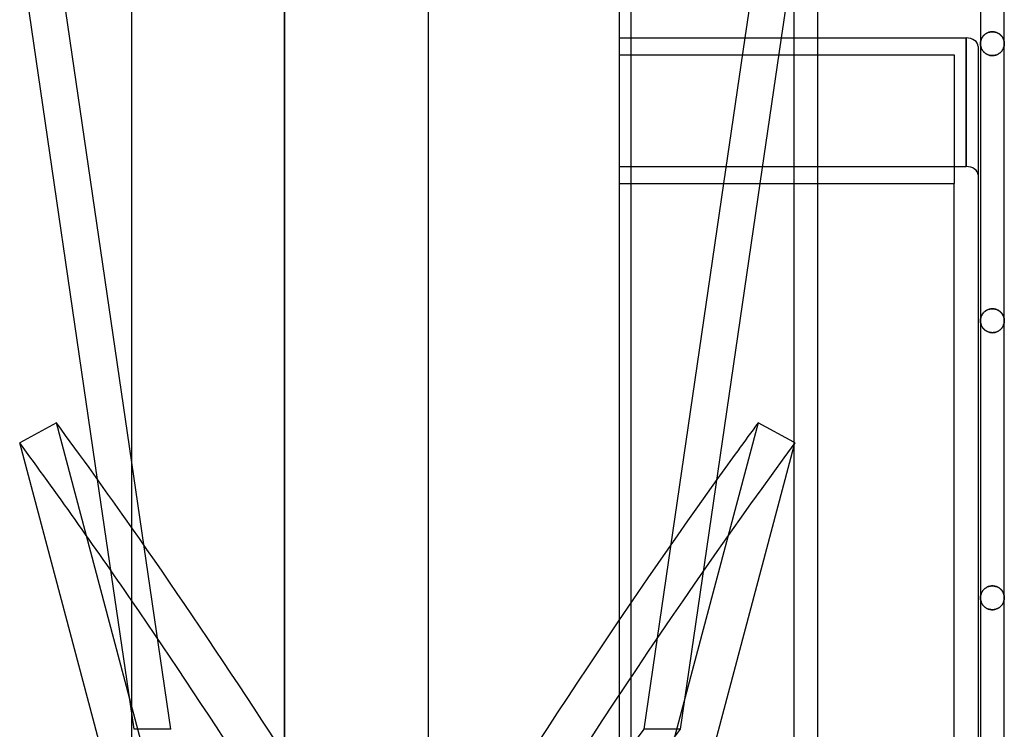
# Model space of a CAD drawing. Header units: millimetres. Extents: x -50 to 75, y -200 to 200.
# Tile 5 of 6: x -50 to 32, y 67 to 127. Entities that reach past the tile are written whole.
import ezdxf

# ---------------------------------------------------------------- set-up
doc = ezdxf.new("R2010")
doc.units = ezdxf.units.MM
doc.layers.add('HIDDEN', color=7, linetype='Continuous')
doc.layers.add('THICK', color=7, linetype='Continuous')

msp = doc.modelspace()

# ---------------------------------------------------------------- linework, layer by layer
at = {"layer": 'HIDDEN'}
for p, q in [((0, 170.05), (0, 0)), ((-28.045, 152.5), (-28.045, 0)), ((-37.563, 67.1), (-47.148, 132.683)), ((30.643, 125.363), (30.693, 125.401)), ((30.693, 125.401), (30.643, 125.363)), ((30.693, 125.401), (30.746, 125.436)), ((30.746, 125.436), (30.693, 125.401)), ((30.746, 125.436), (30.803, 125.468)), ((30.803, 125.468), (30.746, 125.436)), ((30.803, 125.468), (30.863, 125.498)), ((30.863, 125.498), (30.803, 125.468)), ((30.863, 125.498), (30.926, 125.524)), ((30.926, 125.524), (30.863, 125.498)), ((30.926, 125.524), (30.992, 125.545)), ((30.992, 125.545), (30.926, 125.524)), ((30.992, 125.545), (31.06, 125.563)), ((31.06, 125.563), (30.992, 125.545)), ((31.06, 125.563), (31.13, 125.576)), ((31.13, 125.576), (31.06, 125.563)), ((31.13, 125.576), (31.202, 125.583)), ((31.202, 125.583), (31.13, 125.576)), ((31.202, 125.583), (31.275, 125.586)), ((31.275, 125.586), (31.202, 125.583)), ((31.275, 125.586), (31.345, 125.584)), ((31.345, 125.584), (31.275, 125.586)), ((31.345, 125.584), (31.414, 125.576)), ((31.414, 125.576), (31.345, 125.584)), ((31.414, 125.576), (31.482, 125.564)), ((31.482, 125.564), (31.414, 125.576)), ((31.482, 125.564), (31.548, 125.548)), ((31.548, 125.548), (31.482, 125.564)), ((31.548, 125.548), (31.612, 125.528)), ((31.612, 125.528), (31.548, 125.548)), ((31.612, 125.528), (31.673, 125.504)), ((31.673, 125.504), (31.612, 125.528)), ((31.673, 125.504), (31.732, 125.476)), ((31.732, 125.476), (31.673, 125.504)), ((31.732, 125.476), (31.787, 125.446)), ((31.787, 125.446), (31.732, 125.476)), ((31.787, 125.446), (31.84, 125.413)), ((31.84, 125.413), (31.787, 125.446)), ((31.84, 125.413), (31.889, 125.377)), ((31.889, 125.377), (31.84, 125.413)), ((0, 125.07), (1, 125.07)), ((10.536, 125.07), (8.753, 112.872)), ((11.827, 112.872), (13.61, 125.07)), ((14.637, 125.07), (16.637, 125.07)), ((29.075, 114.286), (29.075, 125.07)), ((30.275, 124.59), (30.276, 124.642)), ((30.276, 124.642), (30.275, 124.59)), ((30.277, 124.535), (30.275, 124.59)), ((30.275, 124.59), (30.277, 124.535)), ((30.276, 124.642), (30.28, 124.694)), ((30.28, 124.694), (30.276, 124.642)), ((30.28, 124.694), (30.287, 124.746)), ((30.287, 124.746), (30.28, 124.694)), ((30.287, 124.746), (30.297, 124.798)), ((30.297, 124.798), (30.287, 124.746)), ((30.297, 124.798), (30.309, 124.849)), ((30.309, 124.849), (30.297, 124.798)), ((30.309, 124.849), (30.324, 124.9)), ((30.324, 124.9), (30.309, 124.849)), ((30.324, 124.9), (30.343, 124.951)), ((30.343, 124.951), (30.324, 124.9)), ((30.343, 124.951), (30.364, 125.001)), ((30.364, 125.001), (30.343, 124.951)), ((30.364, 125.001), (30.388, 125.05)), ((30.388, 125.05), (30.364, 125.001)), ((30.388, 125.05), (30.414, 125.098)), ((30.414, 125.098), (30.388, 125.05)), ((30.414, 125.098), (30.444, 125.146)), ((30.444, 125.146), (30.414, 125.098)), ((30.444, 125.146), (30.478, 125.192)), ((30.478, 125.192), (30.444, 125.146)), ((30.478, 125.192), (30.514, 125.237)), ((30.514, 125.237), (30.478, 125.192)), ((30.514, 125.237), (30.554, 125.281)), ((30.554, 125.281), (30.514, 125.237)), ((30.554, 125.281), (30.597, 125.323)), ((30.597, 125.323), (30.554, 125.281)), ((30.597, 125.323), (30.643, 125.363)), ((30.643, 125.363), (30.597, 125.323)), ((31.889, 125.377), (31.935, 125.339)), ((31.935, 125.339), (31.889, 125.377)), ((31.935, 125.339), (31.977, 125.3)), ((31.977, 125.3), (31.935, 125.339)), ((31.977, 125.3), (32.017, 125.258)), ((32.017, 125.258), (31.977, 125.3)), ((32.017, 125.258), (32.054, 125.216)), ((32.054, 125.216), (32.017, 125.258)), ((32.054, 125.216), (32.087, 125.172)), ((32.087, 125.172), (32.054, 125.216)), ((32.087, 125.172), (32.118, 125.127)), ((32.118, 125.127), (32.087, 125.172)), ((32.118, 125.127), (32.146, 125.081)), ((32.146, 125.081), (32.118, 125.127)), ((32.146, 125.081), (32.171, 125.034)), ((32.171, 125.034), (32.146, 125.081)), ((32.171, 125.034), (32.193, 124.986)), ((32.193, 124.986), (32.171, 125.034)), ((32.193, 124.986), (32.212, 124.938)), ((32.212, 124.938), (32.193, 124.986)), ((32.212, 124.938), (32.229, 124.889)), ((32.229, 124.889), (32.212, 124.938)), ((32.229, 124.889), (32.243, 124.84)), ((32.243, 124.84), (32.229, 124.889)), ((32.243, 124.84), (32.255, 124.79)), ((32.255, 124.79), (32.243, 124.84)), ((32.255, 124.79), (32.264, 124.74)), ((32.264, 124.74), (32.255, 124.79)), ((32.264, 124.74), (32.27, 124.69)), ((32.27, 124.69), (32.264, 124.74)), ((32.27, 124.69), (32.274, 124.64)), ((32.274, 124.64), (32.27, 124.69)), ((32.274, 124.64), (32.275, 124.59)), ((32.275, 124.59), (32.274, 124.64)), ((32.274, 124.536), (32.275, 124.59)), ((32.275, 124.59), (32.274, 124.536)), ((30.281, 124.48), (30.277, 124.535)), ((30.277, 124.535), (30.281, 124.48)), ((30.289, 124.425), (30.281, 124.48)), ((30.281, 124.48), (30.289, 124.425)), ((30.299, 124.371), (30.289, 124.425)), ((30.289, 124.425), (30.299, 124.371)), ((30.313, 124.318), (30.299, 124.371)), ((30.299, 124.371), (30.313, 124.318)), ((30.329, 124.266), (30.313, 124.318)), ((30.313, 124.318), (30.329, 124.266)), ((30.348, 124.214), (30.329, 124.266)), ((30.329, 124.266), (30.348, 124.214)), ((30.37, 124.164), (30.348, 124.214)), ((30.348, 124.214), (30.37, 124.164)), ((30.395, 124.115), (30.37, 124.164)), ((30.37, 124.164), (30.395, 124.115)), ((30.422, 124.067), (30.395, 124.115)), ((30.395, 124.115), (30.422, 124.067)), ((30.452, 124.02), (30.422, 124.067)), ((30.422, 124.067), (30.452, 124.02)), ((30.486, 123.974), (30.452, 124.02)), ((30.452, 124.02), (30.486, 123.974)), ((30.522, 123.93), (30.486, 123.974)), ((30.486, 123.974), (30.522, 123.93)), ((30.562, 123.887), (30.522, 123.93)), ((30.522, 123.93), (30.562, 123.887)), ((30.605, 123.845), (30.562, 123.887)), ((30.562, 123.887), (30.605, 123.845)), ((30.651, 123.806), (30.605, 123.845)), ((30.605, 123.845), (30.651, 123.806)), ((30.701, 123.769), (30.651, 123.806)), ((30.651, 123.806), (30.701, 123.769)), ((30.753, 123.734), (30.701, 123.769)), ((30.701, 123.769), (30.753, 123.734)), ((31.764, 123.715), (31.822, 123.75)), ((31.822, 123.75), (31.764, 123.715)), ((31.822, 123.75), (31.876, 123.788)), ((31.876, 123.788), (31.822, 123.75)), ((31.876, 123.788), (31.926, 123.829)), ((31.926, 123.829), (31.876, 123.788)), ((31.926, 123.829), (31.973, 123.872)), ((31.973, 123.872), (31.926, 123.829)), ((31.973, 123.872), (32.016, 123.917)), ((32.016, 123.917), (31.973, 123.872)), ((32.016, 123.917), (32.055, 123.963)), ((32.055, 123.963), (32.016, 123.917)), ((32.055, 123.963), (32.091, 124.011)), ((32.091, 124.011), (32.055, 123.963)), ((32.091, 124.011), (32.124, 124.061)), ((32.124, 124.061), (32.091, 124.011)), ((32.124, 124.061), (32.153, 124.111)), ((32.153, 124.111), (32.124, 124.061)), ((32.153, 124.111), (32.179, 124.162)), ((32.179, 124.162), (32.153, 124.111)), ((32.179, 124.162), (32.202, 124.214)), ((32.202, 124.214), (32.179, 124.162)), ((32.202, 124.214), (32.221, 124.267)), ((32.221, 124.267), (32.202, 124.214)), ((32.221, 124.267), (32.238, 124.32)), ((32.238, 124.32), (32.221, 124.267)), ((32.238, 124.32), (32.251, 124.373)), ((32.251, 124.373), (32.238, 124.32)), ((32.251, 124.373), (32.262, 124.427)), ((32.262, 124.427), (32.251, 124.373)), ((32.262, 124.427), (32.269, 124.481)), ((32.269, 124.481), (32.262, 124.427)), ((32.269, 124.481), (32.274, 124.536)), ((32.274, 124.536), (32.269, 124.481)), ((0, 123.655), (28.075, 123.655)), ((0, 123.655), (28.075, 123.655)), ((28.075, 123.655), (28.075, 112.872)), ((30.809, 123.702), (30.753, 123.734)), ((30.753, 123.734), (30.809, 123.702)), ((30.868, 123.673), (30.809, 123.702)), ((30.809, 123.702), (30.868, 123.673)), ((30.931, 123.648), (30.868, 123.673)), ((30.868, 123.673), (30.931, 123.648)), ((30.996, 123.626), (30.931, 123.648)), ((30.931, 123.648), (30.996, 123.626)), ((31.063, 123.609), (30.996, 123.626)), ((30.996, 123.626), (31.063, 123.609)), ((31.133, 123.596), (31.063, 123.609)), ((31.063, 123.609), (31.133, 123.596)), ((31.203, 123.589), (31.133, 123.596)), ((31.133, 123.596), (31.203, 123.589)), ((31.275, 123.586), (31.203, 123.589)), ((31.203, 123.589), (31.275, 123.586)), ((31.275, 123.586), (31.351, 123.589)), ((31.351, 123.589), (31.275, 123.586)), ((31.351, 123.589), (31.426, 123.597)), ((31.426, 123.597), (31.351, 123.589)), ((31.426, 123.597), (31.499, 123.612)), ((31.499, 123.612), (31.426, 123.597)), ((31.499, 123.612), (31.57, 123.631)), ((31.57, 123.631), (31.499, 123.612)), ((31.57, 123.631), (31.638, 123.655)), ((31.638, 123.655), (31.57, 123.631)), ((31.638, 123.655), (31.702, 123.683)), ((31.702, 123.683), (31.638, 123.655)), ((31.702, 123.683), (31.764, 123.715)), ((31.764, 123.715), (31.702, 123.683)), ((0, 114.286), (29.075, 114.286)), ((0, 114.286), (1, 114.286)), ((14.637, 114.286), (16.637, 114.286)), ((0, 112.872), (1, 112.872)), ((14.637, 112.872), (16.637, 112.872)), ((30.926, 102.293), (30.992, 102.315)), ((31.002, 102.317), (30.938, 102.297)), ((30.992, 102.315), (31.06, 102.332)), ((31.068, 102.334), (31.002, 102.317)), ((31.06, 102.332), (31.131, 102.345)), ((31.136, 102.345), (31.068, 102.334)), ((31.131, 102.345), (31.202, 102.353)), ((31.205, 102.353), (31.136, 102.345)), ((31.202, 102.353), (31.275, 102.355)), ((31.275, 102.355), (31.205, 102.353)), ((31.275, 102.355), (31.345, 102.353)), ((31.348, 102.353), (31.275, 102.355)), ((31.345, 102.353), (31.414, 102.345)), ((31.419, 102.345), (31.348, 102.353)), ((31.414, 102.345), (31.482, 102.334)), ((31.49, 102.332), (31.419, 102.345)), ((31.482, 102.334), (31.548, 102.317)), ((31.558, 102.315), (31.49, 102.332)), ((31.548, 102.317), (31.612, 102.297)), ((31.624, 102.293), (31.558, 102.315)), ((30.28, 101.464), (30.287, 101.516)), ((30.286, 101.51), (30.28, 101.46)), ((30.295, 101.56), (30.286, 101.51)), ((30.287, 101.516), (30.297, 101.568)), ((30.307, 101.61), (30.295, 101.56)), ((30.297, 101.568), (30.309, 101.619)), ((30.321, 101.659), (30.307, 101.61)), ((30.309, 101.619), (30.324, 101.67)), ((30.338, 101.708), (30.321, 101.659)), ((30.324, 101.67), (30.343, 101.721)), ((30.357, 101.756), (30.338, 101.708)), ((30.343, 101.721), (30.364, 101.771)), ((30.379, 101.804), (30.357, 101.756)), ((30.364, 101.771), (30.388, 101.82)), ((30.404, 101.85), (30.379, 101.804)), ((30.388, 101.82), (30.414, 101.868)), ((30.432, 101.896), (30.404, 101.85)), ((30.414, 101.868), (30.444, 101.916)), ((30.463, 101.941), (30.432, 101.896)), ((30.444, 101.916), (30.478, 101.962)), ((30.496, 101.985), (30.463, 101.941)), ((30.478, 101.962), (30.514, 102.007)), ((30.533, 102.028), (30.496, 101.985)), ((30.514, 102.007), (30.554, 102.05)), ((30.573, 102.069), (30.533, 102.028)), ((30.554, 102.05), (30.597, 102.092)), ((30.615, 102.109), (30.573, 102.069)), ((30.597, 102.092), (30.643, 102.132)), ((30.661, 102.147), (30.615, 102.109)), ((30.643, 102.132), (30.693, 102.17)), ((30.711, 102.182), (30.661, 102.147)), ((30.693, 102.17), (30.746, 102.205)), ((30.763, 102.215), (30.711, 102.182)), ((30.746, 102.205), (30.803, 102.238)), ((30.818, 102.246), (30.763, 102.215)), ((30.803, 102.238), (30.863, 102.267)), ((30.877, 102.273), (30.818, 102.246)), ((30.863, 102.267), (30.926, 102.293)), ((30.938, 102.297), (30.877, 102.273)), ((31.612, 102.297), (31.673, 102.273)), ((31.687, 102.267), (31.624, 102.293)), ((31.673, 102.273), (31.732, 102.246)), ((31.747, 102.238), (31.687, 102.267)), ((31.732, 102.246), (31.787, 102.215)), ((31.804, 102.205), (31.747, 102.238)), ((31.787, 102.215), (31.84, 102.182)), ((31.857, 102.17), (31.804, 102.205)), ((31.84, 102.182), (31.889, 102.147)), ((31.907, 102.132), (31.857, 102.17)), ((31.889, 102.147), (31.935, 102.109)), ((31.953, 102.092), (31.907, 102.132)), ((31.935, 102.109), (31.977, 102.069)), ((31.996, 102.05), (31.953, 102.092)), ((31.977, 102.069), (32.017, 102.028)), ((32.036, 102.007), (31.996, 102.05)), ((32.017, 102.028), (32.054, 101.985)), ((32.072, 101.962), (32.036, 102.007)), ((32.054, 101.985), (32.087, 101.941)), ((32.105, 101.916), (32.072, 101.962)), ((32.087, 101.941), (32.118, 101.896)), ((32.136, 101.868), (32.105, 101.916)), ((32.118, 101.896), (32.146, 101.85)), ((32.162, 101.82), (32.136, 101.868)), ((32.146, 101.85), (32.171, 101.804)), ((32.186, 101.771), (32.162, 101.82)), ((32.171, 101.804), (32.193, 101.756)), ((32.207, 101.721), (32.186, 101.771)), ((32.193, 101.756), (32.212, 101.708)), ((32.226, 101.67), (32.207, 101.721)), ((32.212, 101.708), (32.229, 101.659)), ((32.241, 101.619), (32.226, 101.67)), ((32.229, 101.659), (32.243, 101.61)), ((32.253, 101.568), (32.241, 101.619)), ((32.243, 101.61), (32.255, 101.56)), ((32.263, 101.516), (32.253, 101.568)), ((32.255, 101.56), (32.264, 101.51)), ((32.27, 101.464), (32.263, 101.516)), ((32.264, 101.51), (32.27, 101.46)), ((30.275, 101.36), (30.276, 101.412)), ((30.276, 101.41), (30.275, 101.36)), ((30.277, 101.305), (30.275, 101.36)), ((30.275, 101.36), (30.277, 101.305)), ((30.276, 101.412), (30.28, 101.464)), ((30.28, 101.46), (30.276, 101.41)), ((30.281, 101.249), (30.277, 101.305)), ((30.277, 101.305), (30.281, 101.249)), ((30.289, 101.194), (30.281, 101.249)), ((30.281, 101.249), (30.289, 101.194)), ((30.299, 101.14), (30.289, 101.194)), ((30.289, 101.194), (30.299, 101.14)), ((30.313, 101.086), (30.299, 101.14)), ((30.299, 101.14), (30.313, 101.086)), ((30.33, 101.033), (30.313, 101.086)), ((30.313, 101.086), (30.33, 101.033)), ((30.349, 100.982), (30.33, 101.033)), ((30.33, 101.033), (30.349, 100.982)), ((30.371, 100.931), (30.349, 100.982)), ((30.349, 100.982), (30.371, 100.931)), ((30.396, 100.882), (30.371, 100.931)), ((30.371, 100.931), (30.396, 100.882)), ((30.424, 100.834), (30.396, 100.882)), ((30.396, 100.882), (30.424, 100.834)), ((30.454, 100.787), (30.424, 100.834)), ((30.424, 100.834), (30.454, 100.787)), ((30.488, 100.742), (30.454, 100.787)), ((30.454, 100.787), (30.488, 100.742)), ((30.524, 100.697), (30.488, 100.742)), ((30.488, 100.742), (30.524, 100.697)), ((30.564, 100.654), (30.524, 100.697)), ((30.524, 100.697), (30.564, 100.654)), ((30.607, 100.613), (30.564, 100.654)), ((30.564, 100.654), (30.607, 100.613)), ((31.973, 100.641), (32.016, 100.686)), ((32.016, 100.686), (31.973, 100.641)), ((32.016, 100.686), (32.056, 100.733)), ((32.056, 100.733), (32.016, 100.686)), ((32.056, 100.733), (32.092, 100.781)), ((32.092, 100.781), (32.056, 100.733)), ((32.092, 100.781), (32.124, 100.83)), ((32.124, 100.83), (32.092, 100.781)), ((32.124, 100.83), (32.153, 100.881)), ((32.153, 100.881), (32.124, 100.83)), ((32.153, 100.881), (32.179, 100.932)), ((32.179, 100.932), (32.153, 100.881)), ((32.179, 100.932), (32.202, 100.984)), ((32.202, 100.984), (32.179, 100.932)), ((32.202, 100.984), (32.221, 101.037)), ((32.221, 101.037), (32.202, 100.984)), ((32.221, 101.037), (32.238, 101.09)), ((32.238, 101.09), (32.221, 101.037)), ((32.238, 101.09), (32.251, 101.143)), ((32.251, 101.143), (32.238, 101.09)), ((32.251, 101.143), (32.262, 101.197)), ((32.262, 101.197), (32.251, 101.143)), ((32.262, 101.197), (32.269, 101.251)), ((32.269, 101.251), (32.262, 101.197)), ((32.269, 101.251), (32.274, 101.306)), ((32.274, 101.306), (32.269, 101.251)), ((32.274, 101.412), (32.27, 101.464)), ((32.27, 101.46), (32.274, 101.41)), ((32.275, 101.36), (32.274, 101.412)), ((32.274, 101.41), (32.275, 101.36)), ((32.274, 101.306), (32.275, 101.36)), ((32.275, 101.36), (32.274, 101.306)), ((30.653, 100.574), (30.607, 100.613)), ((30.607, 100.613), (30.653, 100.574)), ((30.702, 100.537), (30.653, 100.574)), ((30.653, 100.574), (30.702, 100.537)), ((30.755, 100.502), (30.702, 100.537)), ((30.702, 100.537), (30.755, 100.502)), ((30.811, 100.47), (30.755, 100.502)), ((30.755, 100.502), (30.811, 100.47)), ((30.87, 100.442), (30.811, 100.47)), ((30.811, 100.47), (30.87, 100.442)), ((30.932, 100.416), (30.87, 100.442)), ((30.87, 100.442), (30.932, 100.416)), ((30.997, 100.395), (30.932, 100.416)), ((30.932, 100.416), (30.997, 100.395)), ((31.064, 100.378), (30.997, 100.395)), ((30.997, 100.395), (31.064, 100.378)), ((31.133, 100.365), (31.064, 100.378)), ((31.064, 100.378), (31.133, 100.365)), ((31.204, 100.358), (31.133, 100.365)), ((31.133, 100.365), (31.204, 100.358)), ((31.275, 100.355), (31.204, 100.358)), ((31.204, 100.358), (31.275, 100.355)), ((31.275, 100.355), (31.351, 100.358)), ((31.351, 100.358), (31.275, 100.355)), ((31.351, 100.358), (31.426, 100.367)), ((31.426, 100.367), (31.351, 100.358)), ((31.426, 100.367), (31.499, 100.381)), ((31.499, 100.381), (31.426, 100.367)), ((31.499, 100.381), (31.57, 100.4)), ((31.57, 100.4), (31.499, 100.381)), ((31.57, 100.4), (31.638, 100.424)), ((31.638, 100.424), (31.57, 100.4)), ((31.638, 100.424), (31.703, 100.452)), ((31.703, 100.452), (31.638, 100.424)), ((31.703, 100.452), (31.764, 100.484)), ((31.764, 100.484), (31.703, 100.452)), ((31.764, 100.484), (31.822, 100.519)), ((31.822, 100.519), (31.764, 100.484)), ((31.822, 100.519), (31.876, 100.557)), ((31.876, 100.557), (31.822, 100.519)), ((31.876, 100.557), (31.926, 100.598)), ((31.926, 100.598), (31.876, 100.557)), ((31.926, 100.598), (31.973, 100.641)), ((31.973, 100.641), (31.926, 100.598)), ((-37.563, 56.748), (-47.148, 92.805)), ((14.723, 91.117), (14.637, 91.164)), ((14.637, 90.796), (14.723, 91.117)), ((-40.637, 67.1), (-43.7, 88.052)), ((30.297, 78.338), (30.309, 78.389)), ((30.309, 78.389), (30.297, 78.338)), ((30.309, 78.389), (30.324, 78.44)), ((30.324, 78.44), (30.309, 78.389)), ((30.324, 78.44), (30.343, 78.49)), ((30.343, 78.49), (30.324, 78.44)), ((30.343, 78.49), (30.363, 78.54)), ((30.363, 78.54), (30.343, 78.49)), ((30.363, 78.54), (30.387, 78.589)), ((30.387, 78.589), (30.363, 78.54)), ((30.387, 78.589), (30.414, 78.638)), ((30.414, 78.638), (30.387, 78.589)), ((30.414, 78.638), (30.445, 78.685)), ((30.445, 78.685), (30.414, 78.638)), ((30.445, 78.685), (30.478, 78.731)), ((30.478, 78.731), (30.445, 78.685)), ((30.478, 78.731), (30.514, 78.776)), ((30.514, 78.776), (30.478, 78.731)), ((30.514, 78.776), (30.554, 78.82)), ((30.554, 78.82), (30.514, 78.776)), ((30.554, 78.82), (30.597, 78.862)), ((30.597, 78.862), (30.554, 78.82)), ((30.597, 78.862), (30.643, 78.902)), ((30.643, 78.902), (30.597, 78.862)), ((30.643, 78.902), (30.693, 78.939)), ((30.693, 78.939), (30.643, 78.902)), ((30.693, 78.939), (30.747, 78.974)), ((30.747, 78.974), (30.693, 78.939)), ((30.747, 78.974), (30.803, 79.007)), ((30.803, 79.007), (30.747, 78.974)), ((30.803, 79.007), (30.863, 79.036)), ((30.863, 79.036), (30.803, 79.007)), ((30.863, 79.036), (30.926, 79.062)), ((30.926, 79.062), (30.863, 79.036)), ((30.926, 79.062), (30.992, 79.083)), ((30.992, 79.083), (30.926, 79.062)), ((30.992, 79.083), (31.06, 79.101)), ((31.06, 79.101), (30.992, 79.083)), ((31.06, 79.101), (31.131, 79.113)), ((31.131, 79.113), (31.06, 79.101)), ((31.131, 79.113), (31.202, 79.121)), ((31.202, 79.121), (31.131, 79.113)), ((31.202, 79.121), (31.275, 79.124)), ((31.275, 79.124), (31.202, 79.121)), ((31.275, 79.124), (31.345, 79.121)), ((31.345, 79.121), (31.275, 79.124)), ((31.345, 79.121), (31.414, 79.114)), ((31.414, 79.114), (31.345, 79.121)), ((31.414, 79.114), (31.482, 79.102)), ((31.482, 79.102), (31.414, 79.114)), ((31.482, 79.102), (31.548, 79.086)), ((31.548, 79.086), (31.482, 79.102)), ((31.548, 79.086), (31.612, 79.066)), ((31.612, 79.066), (31.548, 79.086)), ((31.612, 79.066), (31.673, 79.042)), ((31.673, 79.042), (31.612, 79.066)), ((31.673, 79.042), (31.731, 79.015)), ((31.731, 79.015), (31.673, 79.042)), ((31.731, 79.015), (31.787, 78.984)), ((31.787, 78.984), (31.731, 79.015)), ((31.787, 78.984), (31.839, 78.951)), ((31.839, 78.951), (31.787, 78.984)), ((31.839, 78.951), (31.888, 78.916)), ((31.888, 78.916), (31.839, 78.951)), ((31.888, 78.916), (31.934, 78.878)), ((31.934, 78.878), (31.888, 78.916)), ((31.934, 78.878), (31.977, 78.839)), ((31.977, 78.839), (31.934, 78.878)), ((31.977, 78.839), (32.017, 78.798)), ((32.017, 78.798), (31.977, 78.839)), ((32.017, 78.798), (32.054, 78.755)), ((32.054, 78.755), (32.017, 78.798)), ((32.054, 78.755), (32.087, 78.711)), ((32.087, 78.711), (32.054, 78.755)), ((32.087, 78.711), (32.118, 78.666)), ((32.118, 78.666), (32.087, 78.711)), ((32.118, 78.666), (32.146, 78.62)), ((32.146, 78.62), (32.118, 78.666)), ((32.146, 78.62), (32.171, 78.573)), ((32.171, 78.573), (32.146, 78.62)), ((32.171, 78.573), (32.193, 78.525)), ((32.193, 78.525), (32.171, 78.573)), ((32.193, 78.525), (32.212, 78.477)), ((32.212, 78.477), (32.193, 78.525)), ((32.212, 78.477), (32.229, 78.429)), ((32.229, 78.429), (32.212, 78.477)), ((32.229, 78.429), (32.243, 78.38)), ((32.243, 78.38), (32.229, 78.429)), ((32.243, 78.38), (32.255, 78.33)), ((32.255, 78.33), (32.243, 78.38)), ((30.275, 78.13), (30.276, 78.182)), ((30.276, 78.182), (30.275, 78.13)), ((30.277, 78.075), (30.275, 78.13)), ((30.275, 78.13), (30.277, 78.075)), ((30.276, 78.182), (30.28, 78.234)), ((30.28, 78.234), (30.276, 78.182)), ((30.281, 78.019), (30.277, 78.075)), ((30.277, 78.075), (30.281, 78.019)), ((30.28, 78.234), (30.287, 78.286)), ((30.287, 78.286), (30.28, 78.234)), ((30.289, 77.965), (30.281, 78.019)), ((30.281, 78.019), (30.289, 77.965)), ((30.287, 78.286), (30.297, 78.338)), ((30.297, 78.338), (30.287, 78.286)), ((30.299, 77.91), (30.289, 77.965)), ((30.289, 77.965), (30.299, 77.91)), ((30.313, 77.857), (30.299, 77.91)), ((30.299, 77.91), (30.313, 77.857)), ((30.329, 77.804), (30.313, 77.857)), ((30.313, 77.857), (30.329, 77.804)), ((30.349, 77.752), (30.329, 77.804)), ((30.329, 77.804), (30.349, 77.752)), ((30.371, 77.702), (30.349, 77.752)), ((30.349, 77.752), (30.371, 77.702)), ((30.396, 77.652), (30.371, 77.702)), ((30.371, 77.702), (30.396, 77.652)), ((30.423, 77.604), (30.396, 77.652)), ((30.396, 77.652), (30.423, 77.604)), ((30.454, 77.558), (30.423, 77.604)), ((30.423, 77.604), (30.454, 77.558)), ((30.487, 77.512), (30.454, 77.558)), ((30.454, 77.558), (30.487, 77.512)), ((32.083, 77.539), (32.116, 77.587)), ((32.116, 77.587), (32.083, 77.539)), ((32.116, 77.587), (32.146, 77.637)), ((32.146, 77.637), (32.116, 77.587)), ((32.146, 77.637), (32.172, 77.687)), ((32.172, 77.687), (32.146, 77.637)), ((32.172, 77.687), (32.196, 77.74)), ((32.196, 77.74), (32.172, 77.687)), ((32.196, 77.74), (32.217, 77.793)), ((32.217, 77.793), (32.196, 77.74)), ((32.217, 77.793), (32.234, 77.847)), ((32.234, 77.847), (32.217, 77.793)), ((32.234, 77.847), (32.249, 77.903)), ((32.249, 77.903), (32.234, 77.847)), ((32.249, 77.903), (32.26, 77.959)), ((32.26, 77.959), (32.249, 77.903)), ((32.255, 78.33), (32.264, 78.28)), ((32.264, 78.28), (32.255, 78.33)), ((32.26, 77.959), (32.268, 78.015)), ((32.268, 78.015), (32.26, 77.959)), ((32.264, 78.28), (32.27, 78.23)), ((32.27, 78.23), (32.264, 78.28)), ((32.268, 78.015), (32.273, 78.073)), ((32.273, 78.073), (32.268, 78.015)), ((32.27, 78.23), (32.274, 78.18)), ((32.274, 78.18), (32.27, 78.23)), ((32.273, 78.073), (32.275, 78.13)), ((32.275, 78.13), (32.273, 78.073)), ((32.274, 78.18), (32.275, 78.13)), ((32.275, 78.13), (32.274, 78.18)), ((30.523, 77.467), (30.487, 77.512)), ((30.487, 77.512), (30.523, 77.467)), ((30.563, 77.424), (30.523, 77.467)), ((30.523, 77.467), (30.563, 77.424)), ((30.606, 77.383), (30.563, 77.424)), ((30.563, 77.424), (30.606, 77.383)), ((30.652, 77.344), (30.606, 77.383)), ((30.606, 77.383), (30.652, 77.344)), ((30.702, 77.306), (30.652, 77.344)), ((30.652, 77.344), (30.702, 77.306)), ((30.754, 77.271), (30.702, 77.306)), ((30.702, 77.306), (30.754, 77.271)), ((30.81, 77.239), (30.754, 77.271)), ((30.754, 77.271), (30.81, 77.239)), ((30.869, 77.211), (30.81, 77.239)), ((30.81, 77.239), (30.869, 77.211)), ((30.931, 77.185), (30.869, 77.211)), ((30.869, 77.211), (30.931, 77.185)), ((30.996, 77.164), (30.931, 77.185)), ((30.931, 77.185), (30.996, 77.164)), ((31.064, 77.146), (30.996, 77.164)), ((30.996, 77.164), (31.064, 77.146)), ((31.133, 77.134), (31.064, 77.146)), ((31.064, 77.146), (31.133, 77.134)), ((31.204, 77.126), (31.133, 77.134)), ((31.133, 77.134), (31.204, 77.126)), ((31.275, 77.124), (31.204, 77.126)), ((31.204, 77.126), (31.275, 77.124)), ((31.275, 77.124), (31.349, 77.126)), ((31.349, 77.126), (31.275, 77.124)), ((31.349, 77.126), (31.423, 77.135)), ((31.423, 77.135), (31.349, 77.126)), ((31.423, 77.135), (31.495, 77.148)), ((31.495, 77.148), (31.423, 77.135)), ((31.495, 77.148), (31.565, 77.167)), ((31.565, 77.167), (31.495, 77.148)), ((31.565, 77.167), (31.632, 77.19)), ((31.632, 77.19), (31.565, 77.167)), ((31.632, 77.19), (31.696, 77.218)), ((31.696, 77.218), (31.632, 77.19)), ((31.696, 77.218), (31.757, 77.249)), ((31.757, 77.249), (31.696, 77.218)), ((31.757, 77.249), (31.814, 77.283)), ((31.814, 77.283), (31.757, 77.249)), ((31.814, 77.283), (31.868, 77.32)), ((31.868, 77.32), (31.814, 77.283)), ((31.868, 77.32), (31.918, 77.36)), ((31.918, 77.36), (31.868, 77.32)), ((31.918, 77.36), (31.964, 77.402)), ((31.964, 77.402), (31.918, 77.36)), ((31.964, 77.402), (32.007, 77.446)), ((32.007, 77.446), (31.964, 77.402)), ((32.007, 77.446), (32.047, 77.492)), ((32.047, 77.492), (32.007, 77.446)), ((32.047, 77.492), (32.083, 77.539)), ((32.083, 77.539), (32.047, 77.492)), ((5.531, 69.794), (4.638, 66.434)), ((-37.563, 67.1), (-40.637, 67.1))]:
    msp.add_line(p, q, dxfattribs=at)
for centre, major_axis, ratio, start_param, end_param in [((29.075, 113.579), (-1, 0), 0.707107, -3.141593, -1.570796), ((-16.213, -0.844), (70.464, 128.327), 0.154508, 0.860168, 1.732833), ((-19.287, 0.844), (-70.464, -128.327), 0.154508, -2.23003, -1.469334), ((-16.213, 0.844), (-70.464, 128.327), 0.154508, -1.533871, -0.953587), ((-19.287, -0.844), (70.464, -128.327), 0.154508, 1.564268, 2.143744)]:
    msp.add_ellipse(centre, major_axis=major_axis, ratio=ratio, start_param=start_param, end_param=end_param, dxfattribs=at)
at = {"layer": 'THICK'}
for p, q in [((-15.975, -200), (-15.975, 200)), ((0, 200), (0, -200)), ((1, 1), (1, 171.047)), ((14.637, 171.047), (14.637, 1)), ((16.637, 1), (16.637, 171.047)), ((30.275, 171.047), (30.275, 1)), ((32.275, 0), (32.275, 171.05)), ((-40.825, -152.5), (-40.825, 152.5)), ((-28.045, 0), (-28.045, 152.5)), ((-43.7, 88.052), (-50.223, 132.683)), ((11.648, 132.683), (10.536, 125.07)), ((13.61, 125.07), (14.637, 132.099)), ((1, 125.07), (14.637, 125.07)), ((16.637, 125.07), (29.075, 125.07)), ((29.075, 125.07), (29.075, 114.286)), ((30.075, 124.362), (30.075, 113.579)), ((1, 114.286), (14.637, 114.286)), ((16.637, 114.286), (29.075, 114.286)), ((30.075, 113.579), (30.075, 51.981)), ((1, 112.872), (14.637, 112.872)), ((8.753, 112.872), (2.063, 67.1)), ((5.137, 67.1), (11.827, 112.872)), ((16.637, 112.872), (28.075, 112.872)), ((28.075, 52.274), (28.075, 112.872)), ((-47.148, 92.805), (-50.223, 91.117)), ((11.648, 92.805), (5.531, 69.794)), ((14.637, 91.164), (11.648, 92.805)), ((-40.825, 55.767), (-50.223, 91.117)), ((5.137, 55.06), (14.637, 90.796)), ((2.063, 67.1), (1, 65.683)), ((1, 61.584), (5.137, 67.1)), ((5.137, 67.1), (2.063, 67.1))]:
    msp.add_line(p, q, dxfattribs=at)
for centre, major_axis, ratio, start_param, end_param in [((29.075, 124.362), (1, 0), 0.707107, 0, 1.570796), ((29.075, 113.579), (-1, 0), 0.707107, 3.141593, 4.712389), ((-16.213, 0.844), (-70.464, 128.327), 0.154508, -0.953587, -0.860168), ((-19.287, 0.844), (-70.464, -128.327), 0.154508, -2.281425, -2.23003), ((-19.287, -0.844), (70.464, -128.327), 0.154508, 2.143744, 2.281425)]:
    msp.add_ellipse(centre, major_axis=major_axis, ratio=ratio, start_param=start_param, end_param=end_param, dxfattribs=at)

doc.saveas('drawing.dxf')
